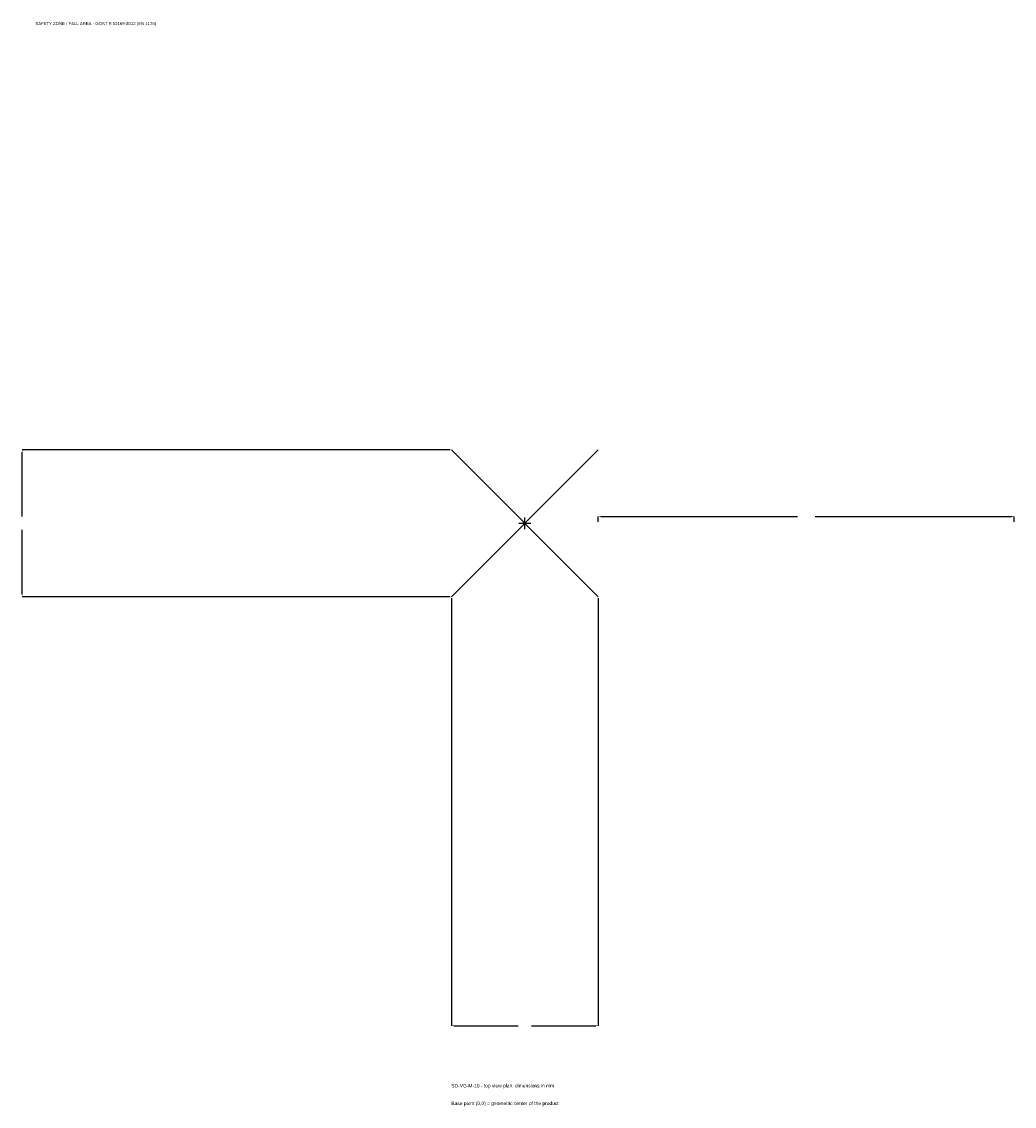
# Model space of a CAD drawing. Extents: x -1814 to 1765, y -2103 to 1809.
import ezdxf

# ---------------------------------------------------------------- set-up
doc = ezdxf.new("R2010")
doc.units = 0
for name, color, linetype in [('GP_MAF_zona_bezopasnosti', 1, 'Continuous'), ('ZSK_DANNYE', 3, 'Continuous'), ('ZSK_KONTUR', 7, 'Continuous'), ('ZSK_RAZMERY', 8, 'Continuous')]:
    doc.layers.add(name, color=color, linetype=linetype)
doc.dimstyles.new('ORION', dxfattribs={"dimtxt": 15.9, "dimasz": 9.54, "dimexe": 1.25, "dimexo": 4.77, "dimtad": 1, "dimcen": 2.5, "dimazin": 3, "dimtfac": 1, "dimtmove": 0, "dimatfit": 3})

# ---------------------------------------------------------------- blocks, each defined once
blk = doc.blocks.new('_CLOSEDFILLED')
at = {"color": 0, "linetype": 'BYBLOCK'}
blk.add_solid([(-1, 0.16), (0, 0), (-1, -0.16)], dxfattribs=at)
blk = doc.blocks.new('*D1')
for p, q in [((-265, -269.77), (-265, -1812.7)), ((265, -269.77), (265, -1812.7)), ((-255.46, -1812.7), (-23.85, -1812.7)), ((23.85, -1812.7), (255.46, -1812.7))]:
    blk.add_line(p, q)
at = {"layer": 'Defpoints'}
for p in [(-265, -265), (265, -265), (-265, -1812.7)]:
    blk.add_point(p, dxfattribs=at)
at = {"layer": 'ZSK_RAZMERY', "xscale": 9.54, "yscale": 9.54, "rotation": 180}
blk.add_blockref('_CLOSEDFILLED', (-265, -1812.7), dxfattribs=at)
at = {"layer": 'ZSK_RAZMERY', "xscale": 9.54, "yscale": 9.54}
blk.add_blockref('_CLOSEDFILLED', (265, -1812.7), dxfattribs=at)
blk = doc.blocks.new('*D2')
for p, q in [((-269.77, 265), (-1812.7, 265)), ((-1812.7, 23.85), (-1812.7, 255.46)), ((-1812.7, -255.46), (-1812.7, -23.85)), ((-269.77, -265), (-1812.7, -265))]:
    blk.add_line(p, q)
at = {"layer": 'Defpoints'}
for p in [(-265, 265), (-1812.7, -265), (-265, -265)]:
    blk.add_point(p, dxfattribs=at)
at = {"layer": 'ZSK_RAZMERY', "xscale": 9.54, "yscale": 9.54}
for p, rotation in [((-1812.7, 265), 90), ((-1812.7, -265), 270)]:
    blk.add_blockref('_CLOSEDFILLED', p, dxfattribs=dict(at, rotation=rotation))
blk = doc.blocks.new('*D3')
for p, q in [((265, 4.77), (265, 23.85)), ((274.54, 23.85), (983.2, 23.85)), ((1046.8, 23.85), (1755.46, 23.85)), ((1765, 4.77), (1765, 23.85))]:
    blk.add_line(p, q)
at = {"layer": 'Defpoints'}
for p in [(265, 23.85), (265, 0), (1765, 0)]:
    blk.add_point(p, dxfattribs=at)
at = {"layer": 'ZSK_RAZMERY', "xscale": 9.54, "yscale": 9.54, "rotation": 180}
blk.add_blockref('_CLOSEDFILLED', (265, 23.85), dxfattribs=at)
at = {"layer": 'ZSK_RAZMERY', "xscale": 9.54, "yscale": 9.54}
blk.add_blockref('_CLOSEDFILLED', (1765, 23.85), dxfattribs=at)
blk = doc.blocks.new('B1')
at = {"layer": 'ZSK_KONTUR'}
for p, q in [((-265, -265), (265, 265)), ((-265, 265), (265, -265))]:
    blk.add_line(p, q, dxfattribs=at)
at = {"layer": 'ZSK_RAZMERY'}
for p, q in [((-21.2, 0), (21.2, 0)), ((0, -21.2), (0, 21.2))]:
    blk.add_line(p, q, dxfattribs=at)
at = {"layer": 'GP_MAF_zona_bezopasnosti', "color": 1}
blk.add_text('SAFETY ZONE / FALL AREA - GOST R 52169-2012 (EN 1176)', height=11.13, dxfattribs=at).set_placement((-1765, 1796.8))
at = {"layer": 'ZSK_RAZMERY'}
dim = blk.add_linear_dim(base=(-1812.7, -265), p1=(-265, -265), p2=(-265, 265), angle=90, dimstyle='ORION', dxfattribs=at)
dim.commit()
dim.dimension.update_dxf_attribs({"geometry": '*D2', "text_midpoint": (-1812.7, 0)})
for base, p1, p2, picture, middle in [((265, 23.85), (265, 0), (1765, 0), '*D3', (1015, 23.85)), ((-265, -1812.7), (-265, -265), (265, -265), '*D1', (0, -1812.7))]:
    dim = blk.add_linear_dim(base=base, p1=p1, p2=p2, dimstyle='ORION', dxfattribs=at)
    dim.commit()
    dim.dimension.update_dxf_attribs({"geometry": picture, "text_midpoint": middle})

msp = doc.modelspace()

# ---------------------------------------------------------------- block references
msp.add_blockref('B1', (0, 0))

# ---------------------------------------------------------------- texts
at = {"layer": 'ZSK_DANNYE', "color": 3}
msp.add_text('SD-VG-M-10 - top view plan, dimensions in mm', height=12.72, dxfattribs=at).set_placement((-265, -2035.3))
at = {"layer": 'ZSK_DANNYE', "color": 7}
msp.add_text('Base point (0,0) = geometric center of the product', height=12.72, dxfattribs=at).set_placement((-265, -2098.9))

doc.saveas('drawing.dxf')
